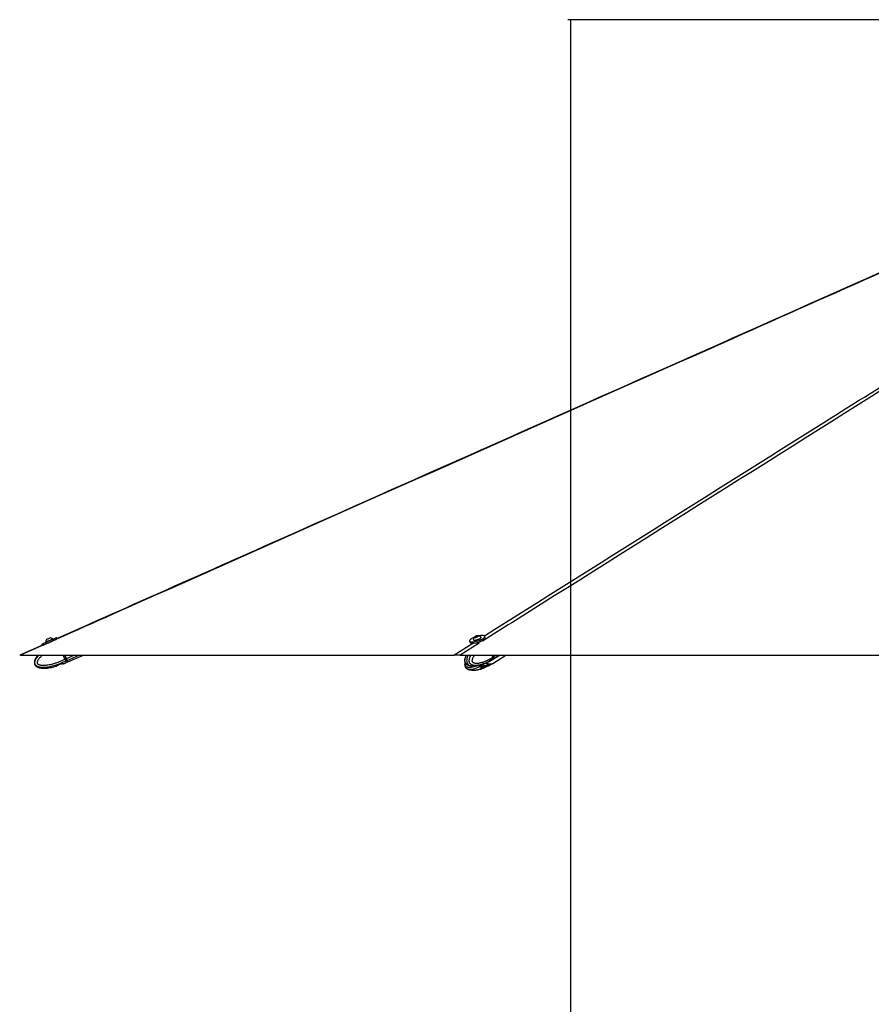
# Model space of a CAD drawing. Header units: millimetres. Extents: x 20 to 26059, y 28 to 17777.
# Tile 80 of 90: x 19059 to 21059, y 5949 to 8261. Entities that reach past the tile are written whole.
import ezdxf

# ---------------------------------------------------------------- set-up
doc = ezdxf.new("R2010")
doc.units = ezdxf.units.MM
doc.header["$LTSCALE"] = 2
doc.layers.add('COMPONENT_GEOMETRY', color=7, linetype='Continuous')
doc.styles.add('SLDTEXTSTYLE0', font='TXT', dxfattribs={"width": 0.75})
doc.dimstyles.new('SLDDIMSTYLE1', dxfattribs={"dimtxt": 150, "dimasz": 6.604, "dimexe": 0, "dimexo": 0.0625, "dimgap": 37.5, "dimtad": 0, "dimtih": 1, "dimtoh": 1, "dimdec": 1, "dimrnd": 1e-09, "dimzin": 12, "dimdsep": 46, "dimtxsty": 'SLDTEXTSTYLE0', "dimsah": 1, "dimcen": 0.09, "dimadec": 0, "dimazin": 3, "dimtfac": 1, "dimtdec": 1, "dimtofl": 0, "dimtmove": 0, "dimatfit": 3, "dimfxl": 1, "dimfrac": 2, "dimtolj": 1, "dimtzin": 12, "dimarcsym": 0})

# ---------------------------------------------------------------- blocks, each defined once
blk = doc.blocks.new('_D_4')
at = {"layer": 'COMPONENT_GEOMETRY', "color": 7}
for p, q in [((22226.5, 8261), (20346.7, 8261)), ((20353, 8261), (20353, 5517.5)), ((20052.9, 5487.1), (20007.2, 5487.1)), ((20007.2, 5487.1), (20007.2, 5248.9)), ((20653.1, 5487.1), (20698.8, 5487.1)), ((20698.8, 5487.1), (20698.8, 5248.9)), ((20007.2, 5248.9), (20052.9, 5248.9)), ((20698.8, 5248.9), (20653.1, 5248.9)), ((20353, 2281.1), (20353, 5024.5)), ((22359, 2281.1), (20346.7, 2281.1))]:
    blk.add_line(p, q, dxfattribs=at)
for points in [[(20353, 8261), (20352, 8254.4), (20354, 8254.4)], [(20353, 2281.1), (20354, 2287.7), (20352, 2287.7)]]:
    blk.add_solid(points, dxfattribs=at)
at = {"layer": 'COMPONENT_GEOMETRY', "color": 7, "char_height": 150, "attachment_point": 1, "style": 'SLDTEXTSTYLE0'}
for s, insert in [('9\'9.72"', (20052.9, 5442.3)), ('2990mm', (19943.8, 5217.9))]:
    blk.add_mtext(s, dxfattribs=dict(at, insert=insert))

msp = doc.modelspace()

# ---------------------------------------------------------------- linework, layer by layer
at = {"color": 7, "linetype": 'Continuous', "lineweight": 25}
for p, q in [((19119.94, 6799.71), (19120.24, 6799.04)), ((19137.63, 6806.69), (19137.33, 6807.36)), ((19147.56, 6807.21), (19146.15, 6810.41)), ((20115.78, 6802.01), (20116.77, 6798.81)), ((20124.44, 6805.47), (20124.66, 6804.78)), ((20128.92, 6811.49), (20129.9, 6812.74)), ((20131.18, 6811.38), (20128.92, 6811.49)), ((20129.9, 6812.74), (20133.14, 6813.89)), ((20130.31, 6811.42), (20129.9, 6812.74)), ((20134.42, 6812.53), (20131.18, 6811.38)), ((20133.14, 6813.89), (20135.4, 6813.78)), ((20133.65, 6812.25), (20133.14, 6813.89)), ((20135.4, 6813.78), (20134.42, 6812.53)), ((20142.8, 6810.42), (20142.58, 6811.11)), ((20152.68, 6809.98), (20151.68, 6813.18)), ((19112.85, 6792.74), (19059.63, 6769.08)), ((19111.74, 6795.27), (19113.15, 6792.06)), ((19061.78, 6769.07), (20078.73, 6769.07)), ((19165.49, 6759.55), (19161.3, 6769.07)), ((19162.87, 6748.85), (19169.05, 6751.44)), ((19165.45, 6769.07), (19168.86, 6761.31)), ((19165.49, 6759.54), (19168.37, 6760.81)), ((19165.49, 6759.55), (19165.49, 6759.54)), ((19169.15, 6761.15), (19165.67, 6769.07)), ((19169.15, 6761.16), (19165.67, 6769.07)), ((19167.64, 6755.11), (19167.48, 6755.02)), ((19170.39, 6756.32), (19167.64, 6755.11)), ((19172.16, 6752.81), (19169.05, 6751.44)), ((19172.47, 6753.6), (19171.3, 6756.25)), ((19171.3, 6756.25), (19171.3, 6756.25)), ((19172.71, 6753.05), (19209.1, 6769.07)), ((20093.75, 6769.07), (22548.88, 6769.07)), ((20159.05, 6752.93), (20155.01, 6751.01)), ((20160.01, 6753.36), (20159.97, 6753.34)), ((20167.36, 6757.58), (20169.47, 6758.89)), ((20170.18, 6764.25), (20168.68, 6769.07)), ((20169.88, 6759.8), (20169.76, 6759.72)), ((20171.83, 6761.01), (20169.88, 6759.8)), ((20169.95, 6759.18), (20185.88, 6769.07)), ((20170, 6749.8), (20200.86, 6769.07)), ((20170.18, 6764.24), (20172.22, 6765.51)), ((20170.18, 6764.25), (20170.18, 6764.24)), ((20172.37, 6765.68), (20171.31, 6769.07)), ((20172.77, 6765.85), (20171.77, 6769.07)), ((19148.08, 6744.87), (19145.59, 6743.05)), ((19148.08, 6744.84), (19145.59, 6743.04)), ((19156.27, 6748.22), (19150.56, 6746.29)), ((19156.27, 6748.19), (19150.56, 6746.25)), ((19162.44, 6748.75), (19159.2, 6748.63)), ((19162.44, 6748.74), (19159.2, 6748.61)), ((20110.48, 6746.37), (20110.18, 6746.54)), ((20142.42, 6740.13), (20144.33, 6738.31)), ((20147.05, 6743.49), (20143.02, 6741.55)), ((20143.59, 6741.83), (20144.48, 6741.21)), ((20144.48, 6741.21), (20152.91, 6743.01)), ((20152.1, 6740.11), (20146.66, 6738.31)), ((20156.24, 6744.04), (20150.28, 6743.91)), ((20152.1, 6749.59), (20150.96, 6749.21)), ((20152.91, 6743.01), (20154.49, 6744)), ((20159.05, 6743.47), (20155.01, 6741.53)), ((20157.72, 6744.14), (20162.09, 6746.74)), ((20158.58, 6744.03), (20159.97, 6743.89)), ((20164.29, 6748.11), (20162.09, 6746.74)), ((20167.41, 6748.18), (20169.52, 6749.5))]:
    msp.add_line(p, q, dxfattribs=at)
at = {"color": 8, "linetype": 'Continuous', "lineweight": 25}
for p, q in [((20078.73, 6769.07), (20123.14, 6796.99)), ((20138.39, 6797.13), (20093.75, 6769.07)), ((20129.2, 6796.11), (20128.77, 6797.46)), ((19168.37, 6760.81), (19164.74, 6769.07)), ((19165.4, 6769.07), (19168.92, 6761.05)), ((19169.05, 6761.39), (19168.86, 6761.31)), ((19169.15, 6761.16), (19187.13, 6769.07)), ((19170.05, 6759.11), (19169.89, 6759.04)), ((19171.14, 6756.64), (19199.36, 6769.07)), ((20172.22, 6765.51), (20171.11, 6769.07)), ((20172.35, 6761.34), (20184.82, 6769.07)), ((20172.77, 6765.85), (20177.96, 6769.07)), ((20142.25, 6740.7), (20142.42, 6740.13)), ((20144.33, 6738.31), (20143.31, 6741.7)), ((20145.69, 6741.46), (20146.66, 6738.31)), ((20152.1, 6740.11), (20151.31, 6742.67)), ((20154.27, 6743.86), (20155.01, 6741.53)), ((20159.05, 6743.47), (20158.88, 6744))]:
    msp.add_line(p, q, dxfattribs=at)
at = {"color": 7, "linetype": 'Continuous', "lineweight": 25, "flags": 128}
for points in [[(19111.74, 6795.27), (19111.75, 6795.28), (19112.22, 6795.49), (19113.34, 6795.99), (19115.05, 6796.75), (19117.3, 6797.74), (19120, 6798.93), (19123.04, 6800.28), (19126.3, 6801.71), (19129.67, 6803.2), (19133.01, 6804.67), (19136.2, 6806.07), (19139.1, 6807.34), (19141.61, 6808.44), (19143.64, 6809.33), (19145.11, 6809.97), (19145.95, 6810.33), (19146.15, 6810.41)], [(19114.3, 6792.58), (19114.75, 6792.78), (19116.46, 6793.55), (19118.71, 6794.54), (19121.41, 6795.73), (19124.45, 6797.07), (19127.71, 6798.51), (19131.08, 6799.99), (19134.42, 6801.46), (19137.61, 6802.86), (19140.51, 6804.14), (19143.02, 6805.24), (19145.05, 6806.13), (19146.1, 6806.58)], [(19119.94, 6799.71), (19120.1, 6799.78), (19120.86, 6800.12), (19122.2, 6800.72), (19124.02, 6801.52), (19126.18, 6802.47), (19128.52, 6803.5), (19130.87, 6804.54), (19133.06, 6805.5), (19134.91, 6806.31), (19136.3, 6806.92), (19137.13, 6807.28), (19137.33, 6807.36)], [(19122.38, 6805.96), (19122.59, 6806.06), (19123.41, 6806.42), (19124.74, 6807.01), (19126.37, 6807.73), (19128.06, 6808.47), (19129.54, 6809.12), (19130.6, 6809.58), (19131.06, 6809.78), (19131.08, 6809.79)], [(20117.94, 6805.79), (20116.55, 6804.39), (20115.82, 6803.12), (20115.78, 6802.02), (20116.42, 6801.13), (20117.74, 6800.5), (20119.67, 6800.13), (20122.14, 6800.06), (20125.05, 6800.27), (20128.3, 6800.76), (20131.75, 6801.52), (20135.29, 6802.51), (20138.76, 6803.69), (20142.04, 6805.03), (20145, 6806.46), (20147.53, 6807.94), (20149.52, 6809.41), (20150.91, 6810.8), (20151.64, 6812.07), (20151.68, 6813.17), (20151.03, 6814.06), (20149.72, 6814.7), (20147.79, 6815.06), (20145.32, 6815.14), (20142.41, 6814.93), (20139.16, 6814.43), (20137.77, 6814.15)], [(20116.77, 6798.81), (20117.42, 6797.93), (20118.73, 6797.29), (20120.66, 6796.93), (20123.13, 6796.85), (20126.05, 6797.06), (20129.29, 6797.56), (20132.75, 6798.31), (20136.28, 6799.3), (20139.76, 6800.49), (20143.04, 6801.83), (20146, 6803.26), (20148.52, 6804.74), (20150.52, 6806.2), (20151.91, 6807.6), (20152.64, 6808.87), (20152.68, 6809.97), (20152.68, 6809.98)], [(20124.42, 6805.88), (20124.59, 6805.2), (20125.41, 6804.71), (20126.84, 6804.49)], [(20124.66, 6804.78), (20124.81, 6804.5), (20125.63, 6804.02), (20127.05, 6803.79)], [(20126.84, 6804.49), (20128.76, 6804.55), (20131.03, 6804.89), (20133.48, 6805.48), (20135.94, 6806.28), (20138.22, 6807.23), (20140.15, 6808.26), (20141.58, 6809.29), (20142.42, 6810.24), (20142.6, 6811.06), (20142.37, 6811.46)], [(20127.05, 6803.79), (20128.97, 6803.85), (20131.24, 6804.19), (20133.7, 6804.78), (20136.16, 6805.58), (20138.44, 6806.53), (20140.36, 6807.56), (20141.8, 6808.59), (20142.64, 6809.55), (20142.82, 6810.36), (20142.8, 6810.42)], [(20128.82, 6810.73), (20130.26, 6810.82), (20131.99, 6811.18), (20133.75, 6811.77), (20135.26, 6812.49), (20136.3, 6813.22), (20136.71, 6813.87), (20136.43, 6814.33), (20135.5, 6814.54), (20134.06, 6814.45), (20132.33, 6814.08), (20130.58, 6813.5), (20129.07, 6812.78), (20128.02, 6812.04), (20127.61, 6811.39), (20127.89, 6810.93), (20128.82, 6810.73)], [(19103, 6769.07), (19101.83, 6767.77), (19099.98, 6765.51), (19098.26, 6763.14), (19095.99, 6759.28), (19095.36, 6757.92), (19094.6, 6755.86), (19094.07, 6753.7), (19093.92, 6752.61), (19093.9, 6750.38), (19094.05, 6749.24), (19094.49, 6747.66), (19095.21, 6746.14), (19096.15, 6744.79), (19097.32, 6743.58), (19098.25, 6742.82), (19100.33, 6741.51), (19101.46, 6740.97), (19103.46, 6740.2), (19105.53, 6739.6), (19107.68, 6739.14), (19109.86, 6738.8), (19112.79, 6738.53), (19115.75, 6738.41), (19118.73, 6738.44), (19121.71, 6738.59), (19124.74, 6738.85), (19127.76, 6739.21), (19130.78, 6739.66), (19133.79, 6740.19), (19139.51, 6741.41), (19145.18, 6742.87), (19145.18, 6742.87)], [(19169.05, 6751.44), (19169.02, 6751.5), (19168.95, 6751.67), (19168.82, 6751.96), (19168.65, 6752.36), (19168.42, 6752.87), (19168.15, 6753.49), (19167.84, 6754.21), (19167.48, 6755.02)], [(19171.14, 6756.64), (19170.96, 6757.05), (19170.75, 6757.52), (19170.52, 6758.05), (19170.27, 6758.61), (19170.01, 6759.22), (19169.73, 6759.85), (19169.44, 6760.5), (19169.15, 6761.16)], [(19172.71, 6753.05), (19172.71, 6753.05), (19172.61, 6753.29), (19172.31, 6753.98), (19171.81, 6755.1), (19171.14, 6756.64)], [(20169.7, 6759.04), (20170.82, 6759.8), (20172.35, 6761.34)], [(20172.37, 6765.68), (20172.37, 6765.67), (20172.36, 6765.64), (20172.33, 6765.6), (20172.28, 6765.55), (20172.22, 6765.51)]]:
    msp.add_lwpolyline(points, dxfattribs=at)
at = {"color": 7, "linetype": 'Continuous', "lineweight": 25}
for centre, radius, start, end in [((19130.56, 6799.17), 10.63, 140.29596, 177.0936), ((19130.56, 6799.17), 10.63, 50.41694, 87.21459), ((20139.84, 6777.07), 36.12, 111.36035, 127.33874), ((20134.87, 6803.92), 10.63, 128.40755, 169.38183), ((20134.87, 6803.92), 10.63, 45.17188, 86.14617), ((19203.46, 6681.46), 86.76, 113.45613, 113.85198), ((19170.21, 6756.85), 0.56, 289.32072, 16.90284), ((20164.1, 6762.35), 13.87, 232.78888, 295.16125), ((20168.15, 6764), 4.97, 327.62475, 21.84911), ((20148.06, 6750.46), 7.31, 258.68454, 296.51488), ((20149.76, 6736.31), 5.81, 90.90861, 113.31406)]:
    msp.add_arc(centre, radius, start, end, dxfattribs=at)
at = {"color": 8, "linetype": 'Continuous', "lineweight": 25}
for centre, radius, start, end in [((20162.37, 6765.57), 9.42, 301.98438, 321.60677), ((20162.83, 6764.12), 17.4, 234.91153, 267.53662), ((20162.27, 6756.59), 9.86, 268.9469, 301.44265)]:
    msp.add_arc(centre, radius, start, end, dxfattribs=at)
at = {"color": 7, "linetype": 'Continuous', "lineweight": 25}
for centre, major_axis, ratio, start_param, end_param in [((19130.35, 6799.64), (8.7, 3.83), 0.0156602, 4.1199863, 5.2560833), ((19168.46, 6760.84), (-2.42, 5.49), 0.0149196, 1.5690011, 2.5315518), ((19168.91, 6761.32), (-1.21, 2.75), 0.0166651, 1.569001, 2.5485741), ((19169.01, 6761.08), (-2.18, 4.94), 0.0166651, 1.569001, 2.5315517), ((19163.95, 6772.96), (-7.35, 16.7), 0.0166651, 2.5485741, 3.1397973), ((19163.4, 6772.71), (-8.76, 19.91), 0.0161836, 2.5315518, 3.1397973), ((19163.95, 6772.96), (-8.52, 19.36), 0.0166651, 2.5315517, 3.1402924), ((20158.09, 6777.42), (-11.32, 18.57), 0.6359589, 3.146723, 3.3742105), ((20168.04, 6765.54), (-3.13, 5.12), 0.6368561, 3.3738443, 4.336395), ((20158.09, 6768.01), (-11.37, 18.54), 0.6343786, 2.7616319, 3.166993)]:
    msp.add_ellipse(centre, major_axis=major_axis, ratio=ratio, start_param=start_param, end_param=end_param, dxfattribs=at)
at = {"color": 8, "linetype": 'Continuous', "lineweight": 25}
msp.add_ellipse((20158.09, 6768.01), major_axis=(-11.68, 18.35), ratio=0.6583803, start_param=2.1852582, end_param=2.7508127, dxfattribs=at)
at = {"color": 7, "linetype": 'Continuous', "lineweight": 25}
for points, knots in [([(21802.06, 7987.57), (21680.26, 7933.37), (21324.46, 7775.03), (20500.5, 7408.67), (19708.86, 7056.72), (19151.27, 6808.85), (19061.78, 6769.07)], [0, 0, 0, 0, 0.133354, 0.3895813, 0.9020384, 1, 1, 1, 1]), ([(21800.39, 7987.58), (21779.97, 7978.49), (21545.61, 7874.2), (20833.14, 7557.51), (19969.17, 7173.39), (19319.15, 6884.45), (19147.21, 6808.01)], [0, 0, 0, 0, 0.0230888, 0.2650394, 0.8055818, 1, 1, 1, 1]), ([(19061.78, 6769.07), (19061.65, 6769.07), (19060.94, 6769.07), (19060.04, 6769.07), (19059.47, 6769.07), (19059.63, 6769.07), (19059.64, 6769.07)], [0, 0, 0, 0, 0.0974599, 0.5218186, 0.9584682, 1, 1, 1, 1]), ([(19165.49, 6759.54), (19165.63, 6759.24), (19165.92, 6758.63), (19166.34, 6757.75), (19166.75, 6756.91), (19167.09, 6756.2), (19167.39, 6755.61), (19167.56, 6755.28), (19167.64, 6755.12), (19167.64, 6755.11)], [0, 0, 0, 0, 0.1727117, 0.3504341, 0.523145, 0.7008597, 0.8420721, 0.9859711, 1, 1, 1, 1]), ([(19172.47, 6753.6), (19172.49, 6753.53), (19172.53, 6753.41), (19172.51, 6753.2), (19172.42, 6753.01), (19172.3, 6752.88), (19172.2, 6752.83), (19172.16, 6752.81)], [0, 0, 0, 0, 0.2146538, 0.4293071, 0.6439758, 0.8586748, 1, 1, 1, 1]), ([(20093.75, 6769.07), (20093.39, 6769.07), (20091.57, 6769.07), (20088.44, 6769.07), (20084.56, 6769.07), (20081.27, 6769.07), (20079.51, 6769.07), (20078.78, 6769.07), (20078.73, 6769.07)], [0, 0, 0, 0, 0.0530565, 0.2728854, 0.4925364, 0.7381047, 0.9839564, 1, 1, 1, 1]), ([(20107.88, 6769.07), (20107.73, 6768.81), (20106.95, 6767.4), (20105.98, 6764.92), (20104.98, 6761.85), (20104.35, 6759.16), (20104.13, 6756.56), (20104.33, 6754.08), (20104.94, 6751.95), (20105.92, 6750.1), (20107.15, 6748.69), (20108.55, 6747.44), (20109.59, 6746.85), (20110.17, 6746.52)], [0, 0, 0, 0, 0.0368405, 0.202581, 0.3191074, 0.4201308, 0.519691, 0.6118664, 0.6986166, 0.7702058, 0.8492005, 0.9157758, 1, 1, 1, 1]), ([(20104.98, 6752.13), (20104.98, 6752.12), (20104.71, 6751.3), (20104.36, 6749.56), (20104.13, 6746.97), (20104.33, 6744.49), (20104.95, 6742.36), (20105.93, 6740.51), (20107.16, 6739.11), (20108.54, 6737.88), (20109.55, 6737.3), (20110.11, 6736.99)], [0, 0, 0, 0, 0.0011777, 0.1503332, 0.2971816, 0.4330819, 0.5609235, 0.6665369, 0.7828231, 0.8809094, 1, 1, 1, 1]), ([(20152.1, 6749.59), (20152.42, 6749.75), (20153.07, 6750.06), (20154.06, 6750.56), (20154.69, 6750.86), (20154.97, 6750.99), (20155.01, 6751.01)], [0, 0, 0, 0, 0.32091697, 0.64238538, 0.95037848, 1, 1, 1, 1]), ([(20159.05, 6752.93), (20159.17, 6752.99), (20159.4, 6753.1), (20159.66, 6753.23), (20159.87, 6753.32), (20159.99, 6753.37), (20160.05, 6753.39), (20160.03, 6753.38), (20160.03, 6753.38)], [0, 0, 0, 0, 0.1902817, 0.3863674, 0.5765648, 0.7717776, 0.97186, 1, 1, 1, 1]), ([(20160.01, 6753.37), (20160.11, 6753.42), (20162.63, 6754.67), (20165.05, 6756.15), (20167.36, 6757.58)], [0, 0, 0, 0, 0.0415438, 1, 1, 1, 1]), ([(20170.18, 6764.24), (20170.27, 6763.94), (20170.45, 6763.33), (20170.56, 6762.44), (20170.55, 6761.6), (20170.43, 6760.89), (20170.21, 6760.3), (20170.01, 6759.97), (20169.89, 6759.82), (20169.88, 6759.8)], [0, 0, 0, 0, 0.1727117, 0.3504341, 0.523145, 0.7008597, 0.8420721, 0.9859711, 1, 1, 1, 1]), ([(19145.18, 6742.87), (19145.21, 6742.88), (19145.26, 6742.9), (19145.5, 6743.01), (19145.59, 6743.05)], [0, 0, 0, 0, 0.6435756, 1, 1, 1, 1]), ([(19145.59, 6743.04), (19145.44, 6742.98), (19145.22, 6742.88), (19145.19, 6742.87), (19145.18, 6742.87)], [0, 0, 0, 0, 0.64357607, 1, 1, 1, 1]), ([(19148.08, 6744.87), (19148.24, 6745.02), (19148.57, 6745.34), (19149.4, 6745.84), (19150.12, 6746.14), (19150.51, 6746.27), (19150.56, 6746.29)], [0, 0, 0, 0, 0.32091697, 0.64238538, 0.95037848, 1, 1, 1, 1]), ([(19150.56, 6746.25), (19150.24, 6746.13), (19149.58, 6745.9), (19148.77, 6745.44), (19148.3, 6745.07), (19148.12, 6744.89), (19148.08, 6744.84)], [0, 0, 0, 0, 0.2990505, 0.5979905, 0.9014906, 1, 1, 1, 1]), ([(19156.27, 6748.22), (19156.44, 6748.28), (19156.78, 6748.39), (19157.29, 6748.52), (19157.79, 6748.61), (19158.25, 6748.66), (19158.69, 6748.67), (19159, 6748.66), (19159.16, 6748.64), (19159.2, 6748.63)], [0, 0, 0, 0, 0.1503438, 0.3052734, 0.45555053, 0.60979048, 0.76787793, 0.9300431, 1, 1, 1, 1]), ([(19159.2, 6748.61), (19159.09, 6748.62), (19158.85, 6748.64), (19158.4, 6748.64), (19157.9, 6748.59), (19157.37, 6748.5), (19156.81, 6748.37), (19156.45, 6748.25), (19156.27, 6748.19)], [0, 0, 0, 0, 0.1670415, 0.338809, 0.5058933, 0.6782451, 0.8365005, 1, 1, 1, 1]), ([(19162.44, 6748.75), (19162.59, 6748.79), (19162.84, 6748.85), (19162.86, 6748.85), (19162.87, 6748.85)], [0, 0, 0, 0, 0.6351848, 1, 1, 1, 1]), ([(19162.87, 6748.85), (19162.84, 6748.85), (19162.79, 6748.83), (19162.53, 6748.77), (19162.44, 6748.74)], [0, 0, 0, 0, 0.6350635, 1, 1, 1, 1]), ([(20151.55, 6749.82), (20150.52, 6749.02), (20148.24, 6747.26), (20144.18, 6744.51), (20139.35, 6741.62), (20134.44, 6739.21), (20129.96, 6737.44), (20126.3, 6736.32), (20122.97, 6735.6), (20119.91, 6735.21), (20116.72, 6735.17), (20114.06, 6735.51), (20112.04, 6736.11), (20110.92, 6736.52), (20110.3, 6736.9), (20110.12, 6737.01)], [0, 0, 0, 0, 0.0810103, 0.1791878, 0.3115347, 0.4443326, 0.5393562, 0.6346558, 0.7034901, 0.7725397, 0.8471065, 0.9223646, 0.954721, 0.9872604, 1, 1, 1, 1]), ([(20110.44, 6736.91), (20111.23, 6736.49), (20113.57, 6735.24), (20118.6, 6733.95), (20122.67, 6733.75), (20125.1, 6733.63)], [0, 0, 0, 0, 0.1671099, 0.5015432, 1, 1, 1, 1]), ([(20110.51, 6746.44), (20111.27, 6746.04), (20113.61, 6744.8), (20116.84, 6743.87), (20119.17, 6743.72), (20119.85, 6743.67)], [0, 0, 0, 0, 0.2540313, 0.7818307, 1, 1, 1, 1]), ([(20125.32, 6743.18), (20128.1, 6743.35), (20133.15, 6743.65), (20139.13, 6745.05), (20143.1, 6746.21), (20145.39, 6746.97), (20147.64, 6747.78), (20149.42, 6748.44), (20150.7, 6749), (20150.99, 6749.12)], [0, 0, 0, 0, 0.3099318, 0.5640938, 0.6909232, 0.7788811, 0.8370398, 0.9635726, 1, 1, 1, 1]), ([(20131.43, 6734.2), (20132.12, 6734.26), (20135.12, 6734.48), (20139.11, 6735.55), (20143.15, 6736.72), (20145.46, 6737.5), (20147.71, 6738.31), (20149.51, 6738.99), (20150.8, 6739.56), (20151.11, 6739.7)], [0, 0, 0, 0, 0.09979846, 0.43229106, 0.5979383, 0.7123788, 0.78742228, 0.95046979, 1, 1, 1, 1]), ([(20142.42, 6740.13), (20142.33, 6740.29), (20142.14, 6740.6), (20142.33, 6741.1), (20142.71, 6741.41), (20142.98, 6741.54), (20143.02, 6741.55)], [0, 0, 0, 0, 0.320917, 0.6423854, 0.9503785, 1, 1, 1, 1]), ([(20143.03, 6740.89), (20143.03, 6740.88), (20143.03, 6740.81), (20142.97, 6740.78), (20142.89, 6740.82), (20142.79, 6740.93), (20142.69, 6741.05), (20142.61, 6741.2), (20142.59, 6741.25)], [0, 0, 0, 0, 0.0298871, 0.2773041, 0.531608, 0.6257346, 0.8792986, 1, 1, 1, 1]), ([(20143, 6740.89), (20143.04, 6741.02), (20143.11, 6741.24), (20143.05, 6741.46), (20143.03, 6741.56)], [0, 0, 0, 0, 0.5657161, 1, 1, 1, 1]), ([(20145.21, 6738.13), (20144.97, 6738.15), (20144.59, 6738.17), (20144.4, 6738.28), (20144.33, 6738.31)], [0, 0, 0, 0, 0.64357563, 1, 1, 1, 1]), ([(20146.66, 6738.31), (20146.32, 6738.25), (20145.79, 6738.15), (20145.36, 6738.14), (20145.21, 6738.13)], [0, 0, 0, 0, 0.6435761, 1, 1, 1, 1]), ([(20147.05, 6743.49), (20147.18, 6743.55), (20147.43, 6743.67), (20147.89, 6743.79), (20148.38, 6743.88), (20148.91, 6743.94), (20149.47, 6743.95), (20149.93, 6743.94), (20150.2, 6743.92), (20150.28, 6743.91)], [0, 0, 0, 0, 0.1503438, 0.3052734, 0.4555505, 0.6097905, 0.7678779, 0.9300431, 1, 1, 1, 1]), ([(20149.67, 6742.12), (20149.69, 6742), (20149.75, 6741.76), (20149.66, 6741.4), (20149.47, 6741.1), (20149.17, 6740.89), (20148.88, 6740.8), (20148.57, 6740.78), (20148.26, 6740.83), (20147.9, 6741.01), (20147.61, 6741.29), (20147.51, 6741.52), (20147.46, 6741.64)], [0, 0, 0, 0, 0.1043681, 0.2087075, 0.3127248, 0.4190019, 0.5282372, 0.5686689, 0.6775865, 0.7865951, 0.8932335, 1, 1, 1, 1]), ([(20155.01, 6741.53), (20154.76, 6741.41), (20154.25, 6741.18), (20153.32, 6740.71), (20152.59, 6740.35), (20152.19, 6740.16), (20152.1, 6740.11)], [0, 0, 0, 0, 0.2990505, 0.5979905, 0.9014906, 1, 1, 1, 1]), ([(20156.93, 6744.1), (20156.89, 6744.04), (20156.79, 6743.87), (20156.62, 6743.75), (20156.4, 6743.67), (20156.17, 6743.65), (20155.9, 6743.77), (20155.67, 6744.01), (20155.57, 6744.24), (20155.53, 6744.36)], [0, 0, 0, 0, 0.1024085, 0.27116758, 0.33363109, 0.50189917, 0.67030801, 0.83505508, 1, 1, 1, 1]), ([(20156.24, 6744.04), (20156.59, 6744.08), (20157.14, 6744.14), (20157.57, 6744.14), (20157.72, 6744.14)], [0, 0, 0, 0, 0.6351848, 1, 1, 1, 1]), ([(20157.72, 6744.14), (20157.96, 6744.14), (20158.34, 6744.12), (20158.52, 6744.06), (20158.58, 6744.03)], [0, 0, 0, 0, 0.6350635, 1, 1, 1, 1]), ([(20160.03, 6743.92), (20160.03, 6743.92), (20160.02, 6743.92), (20159.9, 6743.88), (20159.7, 6743.79), (20159.42, 6743.65), (20159.18, 6743.53), (20159.05, 6743.47)], [0, 0, 0, 0, 0.1646146, 0.3757181, 0.593477, 0.7934256, 1, 1, 1, 1]), ([(20160.03, 6743.94), (20160.15, 6743.99), (20162.67, 6745.25), (20165.1, 6746.75), (20167.42, 6748.19)], [0, 0, 0, 0, 0.045698, 1, 1, 1, 1])]:
    msp.add_open_spline(points, degree=3, knots=knots, dxfattribs=at)
at = {"color": 8, "linetype": 'Continuous', "lineweight": 25}
for points, knots in [([(22030.51, 7987.57), (21944.53, 7933.37), (21693.33, 7775.03), (21110.91, 7408.67), (20568.74, 7067.72), (20191.98, 6830.83), (20146.2, 6802.04)], [0, 0, 0, 0, 0.1370643, 0.4004204, 0.9271354, 1, 1, 1, 1]), ([(20150.46, 6814.16), (20416.04, 6981.11), (20827.29, 7239.62), (21384.33, 7589.76), (21740.94, 7813.92), (21952.05, 7946.57), (22017.3, 7987.57)], [0, 0, 0, 0, 0.4269217, 0.6610921, 0.8952626, 1, 1, 1, 1]), ([(19167.48, 6755.02), (19167.48, 6755.02), (19165.55, 6754.04), (19161.66, 6752.15), (19155.01, 6749.24), (19147.52, 6746.36), (19139.94, 6743.95), (19133.02, 6742.19), (19127.41, 6741.09), (19122.31, 6740.37), (19117.63, 6739.99), (19112.79, 6739.95), (19108.77, 6740.31), (19105.72, 6740.89), (19103.5, 6741.5), (19101.21, 6742.4), (19099.25, 6743.53), (19097.79, 6744.75), (19096.81, 6745.84), (19096.01, 6747.08), (19095.42, 6748.47), (19095.08, 6750.06), (19095.02, 6751.72), (19095.24, 6753.68), (19095.85, 6755.88), (19097.34, 6759.36), (19100.17, 6763.57), (19103.1, 6767.11), (19104.97, 6768.8), (19105.28, 6769.07)], [0, 0, 0, 0, 0.0000012, 0.0639988, 0.1280944, 0.2144976, 0.3011953, 0.3632319, 0.4254486, 0.4703874, 0.5154667, 0.564148, 0.6132805, 0.6344045, 0.655648, 0.6810506, 0.7070265, 0.7218723, 0.7370293, 0.750035, 0.7653615, 0.7812223, 0.7974816, 0.814139, 0.8391752, 0.8647687, 0.9255287, 0.9879925, 1, 1, 1, 1]), ([(19113.23, 6769.07), (19112.47, 6768.42), (19110.71, 6766.91), (19108.41, 6764.67), (19106.3, 6762.38), (19104.59, 6760.3), (19103.01, 6758.09), (19101.79, 6756), (19100.94, 6754.06), (19100.53, 6752.64), (19100.38, 6751.48), (19100.39, 6750.73), (19100.52, 6750.08), (19100.72, 6749.59), (19101.04, 6749.1), (19101.47, 6748.64), (19102.28, 6747.98), (19103.51, 6747.3), (19105.14, 6746.67), (19106.82, 6746.21), (19108.67, 6745.85), (19110.69, 6745.6), (19112.89, 6745.45), (19115.1, 6745.4), (19118, 6745.47), (19121.57, 6745.74), (19126.37, 6746.37), (19131.72, 6747.38), (19136.99, 6748.67), (19141.63, 6750), (19145.67, 6751.3), (19149.67, 6752.71), (19154.33, 6754.51), (19159.63, 6756.74), (19163.54, 6758.61), (19165.49, 6759.55)], [0, 0, 0, 0, 0.0324304, 0.0753003, 0.1042798, 0.1333431, 0.162803, 0.19251, 0.2117817, 0.2313727, 0.2403739, 0.2495506, 0.2555341, 0.2617206, 0.2668072, 0.2743507, 0.2820795, 0.3006839, 0.3198094, 0.3384555, 0.3572205, 0.3809335, 0.4047354, 0.4287343, 0.4527772, 0.4988504, 0.5450829, 0.6101565, 0.6754334, 0.7212938, 0.7671992, 0.8132257, 0.8592873, 0.929589, 1, 1, 1, 1]), ([(20110.18, 6746.54), (20109.8, 6746.75), (20108.85, 6747.27), (20107.67, 6748.31), (20106.66, 6749.52), (20105.98, 6750.62), (20105.42, 6751.86), (20105.01, 6753.25), (20104.76, 6754.84), (20104.7, 6756.5), (20104.83, 6758.45), (20105.2, 6760.67), (20106.14, 6764.12), (20107.23, 6766.97), (20108.25, 6768.79), (20108.4, 6769.07)], [0, 0, 0, 0, 0.06589192, 0.1608804, 0.21516892, 0.27059481, 0.31815428, 0.37420025, 0.43220023, 0.49165722, 0.55257023, 0.64412275, 0.7377131, 0.95990041, 1, 1, 1, 1]), ([(20112.61, 6769.07), (20112.42, 6768.69), (20111.6, 6767.12), (20110.72, 6764.99), (20109.9, 6762.52), (20109.41, 6760.67), (20109.1, 6758.88), (20108.92, 6757.04), (20108.9, 6755.54), (20109.06, 6753.88), (20109.34, 6752.44), (20109.84, 6750.93), (20110.52, 6749.56), (20111.27, 6748.47), (20112.25, 6747.34), (20113.24, 6746.47), (20114.48, 6745.63), (20115.7, 6744.96), (20117.18, 6744.36), (20118.69, 6743.9), (20120.41, 6743.53), (20122.31, 6743.28), (20124.01, 6743.17), (20125.03, 6743.19), (20125.34, 6743.2)], [0, 0, 0, 0, 0.0319807, 0.134079, 0.1683859, 0.2186046, 0.2694371, 0.294534, 0.3455875, 0.3717004, 0.4091768, 0.4477454, 0.485222, 0.5236402, 0.5512233, 0.6073631, 0.6358838, 0.6848187, 0.7341437, 0.7843412, 0.8347287, 0.9020666, 0.9696269, 1, 1, 1, 1]), ([(20169.76, 6759.72), (20169.76, 6759.72), (20168.27, 6758.74), (20165.26, 6756.85), (20160.14, 6753.95), (20154.38, 6751.09), (20148.57, 6748.69), (20143.27, 6746.94), (20138.99, 6745.84), (20135.1, 6745.13), (20131.55, 6744.76), (20127.89, 6744.73), (20124.86, 6745.09), (20122.58, 6745.68), (20120.93, 6746.29), (20119.23, 6747.19), (20117.79, 6748.32), (20116.73, 6749.54), (20116.03, 6750.63), (20115.46, 6751.88), (20115.05, 6753.27), (20114.81, 6754.86), (20114.79, 6756.52), (20114.98, 6758.47), (20115.46, 6760.69), (20116.65, 6764.14), (20118.01, 6766.99), (20119.26, 6768.8), (20119.45, 6769.07)], [0, 0, 0, 0, 0.0000013, 0.0683594, 0.1368221, 0.2291124, 0.3217173, 0.3879807, 0.4544366, 0.5024373, 0.5505881, 0.6025863, 0.6550665, 0.6776298, 0.7003207, 0.7274541, 0.7551998, 0.7710572, 0.7872469, 0.8011388, 0.8175095, 0.834451, 0.8518181, 0.8696105, 0.8963526, 0.9236899, 0.9885897, 1, 1, 1, 1]), ([(20127.4, 6769.07), (20126.94, 6768.43), (20126.02, 6767.15), (20124.72, 6765.08), (20123.5, 6762.88), (20122.55, 6760.79), (20121.89, 6758.85), (20121.55, 6757.43), (20121.42, 6756.27), (20121.41, 6755.52), (20121.5, 6754.87), (20121.64, 6754.38), (20121.87, 6753.89), (20122.18, 6753.43), (20122.78, 6752.77), (20123.69, 6752.08), (20124.89, 6751.46), (20126.14, 6750.99), (20127.51, 6750.63), (20129.02, 6750.37), (20130.66, 6750.22), (20132.31, 6750.17), (20134.47, 6750.23), (20137.14, 6750.5), (20140.74, 6751.12), (20144.75, 6752.12), (20148.7, 6753.4), (20152.2, 6754.73), (20155.23, 6756.02), (20158.25, 6757.43), (20161.76, 6759.22), (20165.76, 6761.44), (20168.7, 6763.31), (20170.18, 6764.25)], [0, 0, 0, 0, 0.0305441, 0.0619999, 0.093885, 0.1260374, 0.1468956, 0.1680993, 0.1778416, 0.1877736, 0.1942497, 0.2009455, 0.2064508, 0.2146153, 0.2229803, 0.2431163, 0.2638161, 0.2839972, 0.304307, 0.329972, 0.3557333, 0.3817077, 0.4077298, 0.4575958, 0.5076342, 0.5780646, 0.6487151, 0.6983507, 0.748035, 0.7978504, 0.8477039, 0.9237927, 1, 1, 1, 1]), ([(20106.18, 6749.92), (20106.12, 6749.7), (20105.9, 6748.93), (20105.72, 6747.83), (20105.64, 6746.68), (20105.66, 6745.93), (20105.76, 6745.28), (20105.9, 6744.79), (20106.12, 6744.3), (20106.42, 6743.84), (20106.97, 6743.18), (20107.81, 6742.5), (20108.9, 6741.88), (20110.03, 6741.42), (20111.27, 6741.06), (20112.63, 6740.81), (20114.1, 6740.66), (20115.57, 6740.62), (20117.51, 6740.69), (20119.89, 6740.96), (20123.08, 6741.61), (20126.09, 6742.44), (20128.14, 6743.22), (20128.89, 6743.51)], [0, 0, 0, 0, 0.0175584, 0.0616421, 0.0818968, 0.1025461, 0.1160102, 0.1299311, 0.141377, 0.1583515, 0.1757428, 0.2176067, 0.2606428, 0.3026005, 0.3448256, 0.3981846, 0.4517439, 0.5057462, 0.5598477, 0.6635219, 0.7675547, 0.9139837, 1, 1, 1, 1]), ([(20125.09, 6733.65), (20125.56, 6733.65), (20126.74, 6733.65), (20128.63, 6733.81), (20130.76, 6734.07), (20132.9, 6734.44), (20135.03, 6734.9), (20137.8, 6735.6), (20141.21, 6736.62), (20143.88, 6737.63), (20145.21, 6738.13)], [0, 0, 0, 0, 0.0691098, 0.1724621, 0.2777475, 0.3831485, 0.48884, 0.5946082, 0.7971214, 1, 1, 1, 1])]:
    msp.add_open_spline(points, degree=3, knots=knots, dxfattribs=at)

# ---------------------------------------------------------------- dimensions: what is measured, and where the dimension line sits
at = {"layer": 'COMPONENT_GEOMETRY', "color": 7}
dim = msp.add_linear_dim(base=(20353.01, 2281.06), p1=(22229.03, 8260.99), p2=(22361.5, 2281.06), angle=90, dimstyle='SLDDIMSTYLE1', dxfattribs=at)
dim.commit()
dim.dimension.update_dxf_attribs({"geometry": '_D_4', "text_midpoint": (20353.01, 5271.03), "dimtype": 160})

doc.saveas('drawing.dxf')
